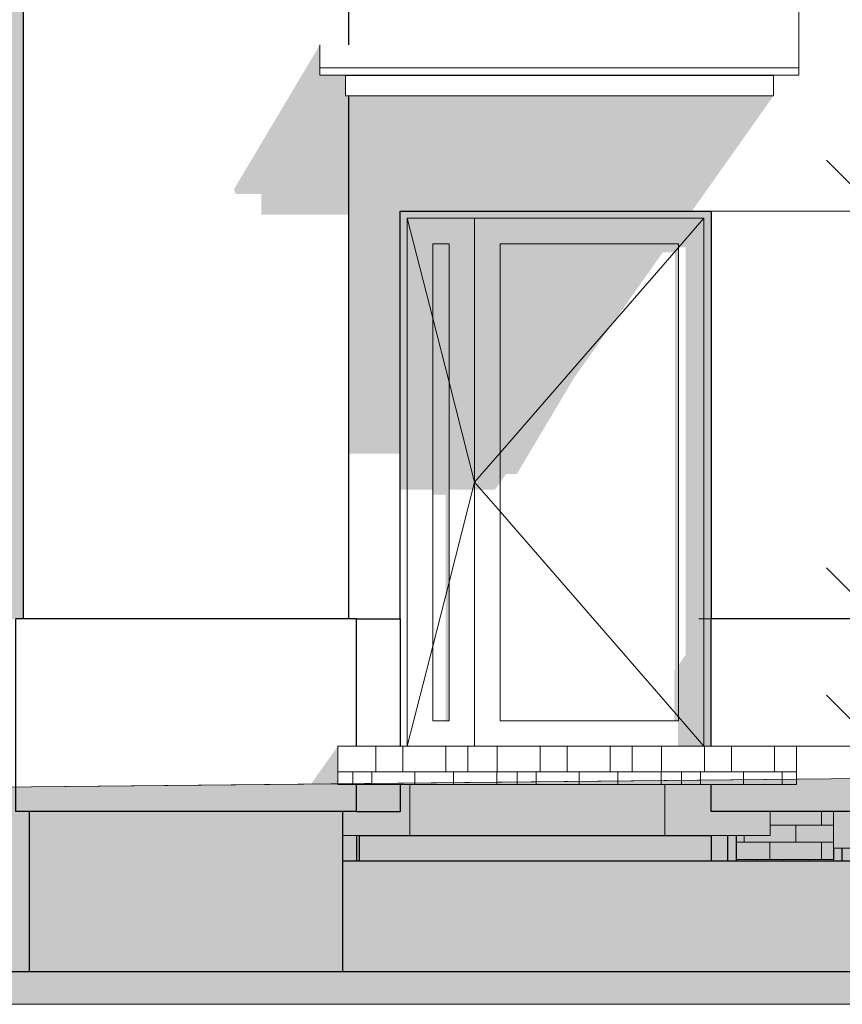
# Model space of a CAD drawing. Header units: millimetres. Extents: x -95523 to 190468, y -7401 to 17692.
# Tile 88 of 139: x 106650 to 109878, y -1510 to 2354. Entities that reach past the tile are written whole.
import ezdxf
from ezdxf.enums import TextEntityAlignment as Align

# ---------------------------------------------------------------- set-up
doc = ezdxf.new("R2010")
doc.units = ezdxf.units.MM
doc.header["$MEASUREMENT"] = 0
for name, color, linetype, lineweight in [('1 Молдинги_Ном._пера__120', 7, 'Continuous', 5), ('1_Цоколь_Ном._пера__21', 7, 'Continuous', 30), ('2D - Общий_Ном._пера__120', 7, 'Continuous', 5), ('2D - Общий_Ном._пера__2', 8, 'Continuous', 15), ('Конструктив - Балки.Крозырьки_Ном._пера__120', 7, 'Continuous', 5), ('Конструктив - Перекрытия_Ном._пера__120', 7, 'Continuous', 5), ('Конструктив - Стены Внутренние несущие_Ном._пера__102', 254, 'Continuous', 5), ('Конструктив - Стены Внутренние несущие_Ном._пера__21', 7, 'Continuous', 30), ('Конструктив - Стены Ненесущие_Ном._пера__21', 7, 'Continuous', 30), ('Новый_1_  перегородки НОВЫЕ_Ном._пера__21', 7, 'Continuous', 30), ('Новый_1_Козырьки_Ном._пера__120', 7, 'Continuous', 5), ('Новый_Двери Archicad_Ном._пера__1', 7, 'Continuous', 15), ('Новый_Двери Archicad_Ном._пера__21', 7, 'Continuous', 30), ('Новый_Конструктив - Перекрытия.Крыльцо_Ном._пера__1', 7, 'Continuous', 15), ('Новый_Конструктив - Перекрытия.Крыльцо_Ном._пера__120', 7, 'Continuous', 5), ('Новый_Конструктив - Стены Внутренние несущие_Ном._пера__21', 7, 'Continuous', 30), ('Новый_Конструктив - Стены Несущие_Ном._пера__21', 7, 'Continuous', 30), ('Размер - Отметка Уровня_Ном._пера__120', 7, 'Continuous', 5)]:
    doc.layers.add(name, color=color, linetype=linetype, lineweight=lineweight)
for name, color, linetype in [('1_Цоколь', 7, 'Continuous'), ('Конструктив - Балки.Крозырьки', 7, 'Continuous'), ('Конструктив - Перекрытия', 7, 'Continuous'), ('Конструктив - Стены Внутренние несущие', 7, 'Continuous'), ('Конструктив - Стены Ненесущие', 7, 'Continuous'), ('Конструктив - Стены Несущие', 7, 'Continuous'), ('Новый_1_  перегородки НОВЫЕ', 7, 'Continuous'), ('Новый_1_Козырьки', 7, 'Continuous'), ('Новый_Двери Archicad', 7, 'Continuous'), ('Новый_Конструктив - Перекрытия.Крыльцо', 7, 'Continuous'), ('Новый_Конструктив - Стены Внутренние несущие', 7, 'Continuous'), ('Новый_Конструктив - Стены Несущие', 7, 'Continuous'), ('Размер - Отметка Уровня', 7, 'Continuous')]:
    doc.layers.add(name, color=color, linetype=linetype)
doc.layers.add('Конструктив - Перекрытия_Ном._пера__89', color=7, linetype='Continuous', lineweight=20, true_color=0x71cebe)
doc.styles.add('СГЕНЕРИР_СТИЛЬ_1', font='arial.ttf')

# ---------------------------------------------------------------- blocks, each defined once
blk = doc.blocks.new('Элемент Разреза_4_1', base_point=(95180.8, -197.5))
at = {"layer": 'Конструктив - Стены Несущие', "linetype": 'Continuous', "lineweight": 0, "true_color": 0x000000}
for points in [[(106665.5, 3522.5), (105853, 3522.5), (105853, 2943.5), (106002.6, 2943.5), (106002.6, 2.5), (106665.5, 2.5)], [(109527.6, 2136.1), (108008, 2136.5), (108008, 2134.5), (109527.6, 2134.5)], [(109607.6, 2054.5), (107941, 2054.5), (107941, 650.7), (108143, 650.7), (108143, 1602.5), (109287.9, 1602.5)]]:
    blk.add_hatch(color=18, dxfattribs=at).paths.add_polyline_path(points)
blk = doc.blocks.new('Элемент Разреза_135_1', base_point=(95180.8, -197.5))
at = {"layer": 'Новый_Двери Archicad', "linetype": 'Continuous', "lineweight": 0, "true_color": 0x000000}
for points in [[(108143, 1602.5), (108143, 1562.5), (108171, 1562.5), (108171, 1574.5), (109335, 1574.5), (109335, 1562.5), (109363, 1562.5), (109363, 1602.5)], [(108143, 509.3), (108171, 509.3), (108171, 1562.5), (108143, 1562.5)], [(108171, 1574.5), (108171, 1474.5), (108271, 1474.5), (108335, 1474.5), (108435, 1474.5), (108435, 1574.5)], [(108435, 1574.5), (108435, 1474.5), (108535, 1474.5), (109235, 1474.5), (109335, 1474.5), (109335, 1574.5)], [(109335, -497.5), (109363, -497.5), (109363, 1562.5), (109335, 1562.5)], [(108171, 509.3), (108271, 509.3), (108271, 1474.5), (108171, 1474.5)], [(108271, 489.5), (108321, 489.5), (108321, -397.5), (108335, -397.5), (108335, 1474.5), (108271, 1474.5)], [(108435, 1474.5), (108335, 1474.5), (108335, 509.3), (108435, 509.3)], [(108535, 1474.5), (108435, 1474.5), (108435, 509.3), (108514.9, 509.3), (108535, 537.7)], [(109235, 1474.5), (108535, 1474.5), (108535, 537.7), (108558.6, 571), (108600.9, 571), (108824.4, 946.9), (109173.9, 1441.2), (109221, 1441.2), (109221, -198.4), (109218.8, -201.5), (109218.8, -397.5), (109235, -397.5)], [(109335, 1474.5), (109235, 1474.5), (109235, 1461), (109263, 1461), (109263, -139.3), (109262.8, -139.3), (109235, -178.6), (109235, -397.5), (109335, -397.5)], [(109335, -397.5), (109232.8, -397.5), (109232.8, -497.5), (109335, -497.5)]]:
    blk.add_hatch(color=18, dxfattribs=at).paths.add_polyline_path(points)
at = {"layer": 'Новый_Двери Archicad_Ном._пера__1', "color": 7, "linetype": 'Continuous', "lineweight": 15}
for p, q in [((108171, 1574.5), (108271, 1182)), ((108171, 1574.5), (108171, 1474.5)), ((108435, 1574.5), (108171, 1574.5)), ((108435, -497.5), (108435, 1574.5)), ((108435, 1574.5), (109335, 1574.5)), ((109335, 1574.5), (109235, 1459.3)), ((109335, 1574.5), (109335, 1474.5)), ((108171, 1474.5), (108171, -397.5)), ((108271, -397.5), (108271, 1474.5)), ((108271, 1474.5), (108335, 1474.5)), ((108335, 1474.5), (108335, -397.5)), ((108535, 1474.5), (108535, -397.5)), ((109235, 1474.5), (108535, 1474.5)), ((109235, -397.5), (109235, 1474.5)), ((109335, 1474.5), (109335, -397.5)), ((109235, 1459.3), (108535, 653.6)), ((108271, 1182), (108335, 930.9)), ((108335, 930.9), (108435, 538.5)), ((108535, 653.6), (108435, 538.5)), ((108335, 146), (108435, 538.5)), ((108535, 423.3), (108435, 538.5)), ((109235, -382.4), (108535, 423.3)), ((108271, -105.1), (108335, 146)), ((108171, -497.5), (108271, -105.1)), ((109335, -497.5), (109235, -382.4)), ((108171, -397.5), (108171, -497.5)), ((108335, -397.5), (108271, -397.5)), ((108535, -397.5), (109235, -397.5)), ((109335, -397.5), (109335, -497.5))]:
    blk.add_line(p, q, dxfattribs=at)
at = {"layer": 'Новый_Двери Archicad_Ном._пера__21', "color": 7, "linetype": 'Continuous', "lineweight": 30}
for p, q in [((108143, 2.5), (108143, 1602.5)), ((108143, 1602.5), (109363, 1602.5)), ((109363, 1602.5), (109363, 2.5))]:
    blk.add_line(p, q, dxfattribs=at)
blk = doc.blocks.new('Элемент Разреза_136_1', base_point=(95180.8, -197.5))
at = {"layer": 'Новый_1_  перегородки НОВЫЕ', "linetype": 'Continuous', "lineweight": 0, "true_color": 0x000000}
blk.add_hatch(color=18, dxfattribs=at).paths.add_polyline_path([(106708.5, -753.3), (106688.5, -753.3), (106688.5, -829.6), (106708.5, -829.6)])
at = {"layer": 'Новый_1_  перегородки НОВЫЕ_Ном._пера__21', "color": 7, "linetype": 'Continuous', "lineweight": 30}
for q in [(106688.5, -753.3), (106708.5, -1381.2)]:
    blk.add_line((106688.5, -1381.2), q, dxfattribs=at)
blk = doc.blocks.new('Элемент Разреза_137_1', base_point=(95180.8, -197.5))
at = {"layer": 'Новый_1_  перегородки НОВЫЕ', "linetype": 'Continuous', "lineweight": 0, "true_color": 0x000000}
blk.add_hatch(color=18, dxfattribs=at).paths.add_polyline_path([(106708.5, -753.3), (106708.5, -829.6), (107663.2, -829.6), (107273.2, -1381.2), (107918, -1381.2), (107918, -753.3)])
at = {"layer": 'Новый_1_  перегородки НОВЫЕ_Ном._пера__21', "color": 7, "linetype": 'Continuous', "lineweight": 30}
for p, q in [((107918, -1381.2), (107918, -753.3)), ((106708.5, -1381.2), (107918, -1381.2))]:
    blk.add_line(p, q, dxfattribs=at)
blk = doc.blocks.new('Элемент Разреза_138_1', base_point=(95180.8, -197.5))
at = {"layer": 'Новый_Конструктив - Стены Несущие', "linetype": 'Continuous', "lineweight": 0, "true_color": 0x000000}
blk.add_hatch(color=18, dxfattribs=at).paths.add_polyline_path([(106672.5, 4022.4), (106665.5, 4022.4), (106665.5, 3881), (106672.5, 3881)])
at = {"layer": 'Новый_Конструктив - Стены Несущие_Ном._пера__21', "color": 7, "linetype": 'Continuous', "lineweight": 30}
blk.add_line((106665.5, 2.5), (106665.5, 4022.4), dxfattribs=at)
blk = doc.blocks.new('Элемент Разреза_139_1', base_point=(95180.8, -197.5))
at = {"layer": 'Новый_Конструктив - Стены Несущие', "linetype": 'Continuous', "lineweight": 0, "true_color": 0x000000}
for points in [[(106672.5, 4022.4), (106672.5, 3881), (107941, 3881), (107941, 4022.4)], [(107490.6, 1687.8), (107498.2, 1670.2), (107599.4, 1670.2), (107598.2, 1668.2), (107598.2, 1588.2), (107678.2, 1588.2), (107941, 1588.2), (107941, 2054.5), (107928, 2054.5), (107928, 2136.5), (107828, 2136.5), (107828, 2222.9), (107828, 2255.3)]]:
    blk.add_hatch(color=18, dxfattribs=at).paths.add_polyline_path(points)
at = {"layer": 'Новый_Конструктив - Стены Несущие_Ном._пера__21', "color": 7, "linetype": 'Continuous', "lineweight": 30}
for p, q in [((107941, 2255.3), (107941, 4022.4)), ((107941, 2.5), (107941, 2054.5))]:
    blk.add_line(p, q, dxfattribs=at)
blk = doc.blocks.new('Элемент Разреза_169_1', base_point=(95180.8, -197.5))
at = {"layer": 'Конструктив - Балки.Крозырьки_Ном._пера__120', "color": 7, "linetype": 'Continuous', "lineweight": 5}
for p, q in [((108008, 2134.5), (109527.6, 2134.5)), ((108008, 2054.5), (109527.6, 2054.5))]:
    blk.add_line(p, q, dxfattribs=at)
blk = doc.blocks.new('Элемент Разреза_170_1', base_point=(95180.8, -197.5))
at = {"layer": 'Новый_1_Козырьки', "linetype": 'Continuous', "lineweight": 0, "true_color": 0x000000}
for points in [[(107941, 2432.9), (108663.7, 2432.7)], [(107828, 2225.2), (107828, 2136.5), (107828, 2164.9), (107828, 2255.5)]]:
    blk.add_hatch(color=18, dxfattribs=at).paths.add_polyline_path(points)
at = {"layer": 'Новый_1_Козырьки_Ном._пера__120', "color": 7, "linetype": 'Continuous', "lineweight": 5}
for p, q in [((109707.6, 2432.4), (107941, 2432.9)), ((109707.6, 2164.4), (109707.6, 2432.4)), ((107828, 2255.3), (107828, 2164.9)), ((107828, 2136.5), (107828, 2164.9)), ((107828, 2164.9), (109707.6, 2164.4)), ((109707.6, 2136.1), (109707.6, 2164.4)), ((107828, 2136.5), (107928, 2136.5)), ((107928, 2136.5), (109707.6, 2136.1))]:
    blk.add_line(p, q, dxfattribs=at)
blk = doc.blocks.new('Элемент Разреза_171_1', base_point=(95180.8, -197.5))
at = {"layer": 'Конструктив - Балки.Крозырьки', "linetype": 'Continuous', "lineweight": 0, "true_color": 0x000000}
blk.add_hatch(color=18, dxfattribs=at).paths.add_polyline_path([(107928, 2134.5), (107928, 2134.5), (107928, 2054.5), (107928, 2054.5)])
at = {"layer": 'Конструктив - Балки.Крозырьки_Ном._пера__120', "color": 7, "linetype": 'Continuous', "lineweight": 5}
for p, q in [((107928, 2134.5), (108008, 2134.5)), ((107928, 2054.5), (107928, 2134.5)), ((108008, 2054.5), (107928, 2054.5))]:
    blk.add_line(p, q, dxfattribs=at)
blk = doc.blocks.new('Элемент Разреза_172_1', base_point=(95180.8, -197.5))
at = {"layer": 'Конструктив - Балки.Крозырьки', "linetype": 'Continuous', "lineweight": 0, "true_color": 0x000000}
blk.add_hatch(color=18, dxfattribs=at).paths.add_polyline_path([(109607.6, 2134.5), (109607.6, 2054.5), (109607.6, 2054.5), (109607.6, 2134.5)])
at = {"layer": 'Конструктив - Балки.Крозырьки_Ном._пера__120', "color": 7, "linetype": 'Continuous', "lineweight": 5}
for p, q in [((109527.6, 2134.5), (109607.6, 2134.5)), ((109607.6, 2134.5), (109607.6, 2054.5)), ((109607.6, 2054.5), (109527.6, 2054.5))]:
    blk.add_line(p, q, dxfattribs=at)
blk = doc.blocks.new('*X189', base_point=(95180.8, -197.5))
at = {"layer": 'Новый_Конструктив - Перекрытия.Крыльцо_Ном._пера__1', "color": 7, "linetype": 'Continuous', "lineweight": 15}
for p, q in [((108047.9, -547.5), (108047.9, -497.5)), ((108153.4, -547.5), (108153.4, -497.5)), ((108321.7, -547.5), (108321.7, -497.5)), ((108408.5, -547.5), (108408.5, -497.5)), ((108523.6, -547.5), (108523.6, -497.5)), ((108692.8, -547.5), (108692.8, -497.5)), ((108798.4, -547.5), (108798.4, -497.5)), ((108966.6, -547.5), (108966.6, -497.5)), ((109053.4, -547.5), (109053.4, -497.5)), ((109168.6, -547.5), (109168.6, -497.5)), ((109337.7, -547.5), (109337.7, -497.5)), ((109443.3, -547.5), (109443.3, -497.5)), ((109611.6, -547.5), (109611.6, -497.5))]:
    blk.add_line(p, q, dxfattribs=at)
blk = doc.blocks.new('Элемент Разреза_178_1', base_point=(95180.8, -197.5))
at = {"layer": 'Новый_Конструктив - Перекрытия.Крыльцо_Ном._пера__120', "color": 7, "linetype": 'Continuous', "lineweight": 5}
for p, q in [((107898, -547.5), (107898, -497.5)), ((107898, -497.5), (109698.3, -497.5)), ((109698.3, -547.5), (109698.3, -497.5))]:
    blk.add_line(p, q, dxfattribs=at)
at = {"layer": 'Новый_Конструктив - Перекрытия.Крыльцо', "lineweight": 0}
blk.add_blockref('*X189', (95180.8, -197.5), dxfattribs=at)
blk = doc.blocks.new('Элемент Разреза_187_1', base_point=(95180.8, -197.5))
at = {"layer": 'Конструктив - Балки.Крозырьки', "linetype": 'Continuous', "lineweight": 0, "true_color": 0x000000}
for points in [[(107928, 2134.5), (107928, 2134.5), (107928, 2136.5), (107928, 2136.5)], [(107928, 2134.9), (108008, 2134.9), (108008, 2136.5), (107928, 2136.5)]]:
    blk.add_hatch(color=18, dxfattribs=at).paths.add_polyline_path(points)
at = {"layer": 'Конструктив - Балки.Крозырьки_Ном._пера__120', "color": 7, "linetype": 'Continuous', "lineweight": 5}
for p, q in [((107928, 2134.5), (107928, 2136.5)), ((107928, 2134.5), (107928, 2136.5)), ((108008, 2134.5), (108008, 2136.5))]:
    blk.add_line(p, q, dxfattribs=at)
blk = doc.blocks.new('Элемент Разреза_188_1', base_point=(95180.8, -197.5))
at = {"layer": 'Конструктив - Балки.Крозырьки', "linetype": 'Continuous', "lineweight": 0, "true_color": 0x000000}
blk.add_hatch(color=18, dxfattribs=at).paths.add_polyline_path([(109527.6, 2136.1), (109527.6, 2134.8), (109607.6, 2134.8), (109607.6, 2136.1)])
at = {"layer": 'Конструктив - Балки.Крозырьки_Ном._пера__120', "color": 7, "linetype": 'Continuous', "lineweight": 5}
for p, q in [((109527.6, 2134.5), (109527.6, 2136.1)), ((109527.6, 2134.5), (109607.6, 2134.5)), ((109607.6, 2134.5), (109607.6, 2136.1))]:
    blk.add_line(p, q, dxfattribs=at)
blk = doc.blocks.new('Элемент Разреза_194_1', base_point=(95180.8, -197.5))
at = {"layer": '1_Цоколь', "linetype": 'Continuous', "lineweight": 0, "true_color": 0x000000}
blk.add_hatch(color=18, dxfattribs=at).paths.add_polyline_path([(107972, -753.3), (108143.3, -753.3), (108143.3, -647.5), (107972, -647.5)])
at = {"layer": '1_Цоколь_Ном._пера__21', "color": 7, "linetype": 'Continuous', "lineweight": 30}
for p, q in [((107972, 2.5), (108143.3, 2.5)), ((108143.3, 2.5), (108143.3, -497.5)), ((108143.3, -647.5), (108143.3, -753.3)), ((107972, -753.3), (108143.3, -753.3))]:
    blk.add_line(p, q, dxfattribs=at)
blk = doc.blocks.new('Элемент Разреза_484_1', base_point=(95180.8, -197.5))
at = {"layer": 'Конструктив - Стены Ненесущие', "linetype": 'Continuous', "lineweight": 0, "true_color": 0x000000}
blk.add_hatch(color=18, dxfattribs=at).paths.add_polyline_path([(106688.5, -753.3), (102658.1, -753.3), (102658.1, -859.1), (105992.6, -859.1), (105992.6, -905.4), (105930.6, -993), (105930.6, -1381.2), (106688.5, -1381.2)])
at = {"layer": 'Конструктив - Стены Ненесущие_Ном._пера__21', "color": 7, "linetype": 'Continuous', "lineweight": 30}
blk.add_line((102658.1, -1381.2), (106688.5, -1381.2), dxfattribs=at)
blk = doc.blocks.new('Элемент Разреза_505_1', base_point=(95180.8, -197.5))
at = {"layer": '1_Цоколь', "linetype": 'Continuous', "lineweight": 0, "true_color": 0x000000}
blk.add_hatch(color=18, dxfattribs=at).paths.add_polyline_path([(107898, -497.5), (107717.1, -753.3), (107972, -753.3), (107972, -647.5), (107898, -647.5)])
at = {"layer": '1_Цоколь_Ном._пера__21', "color": 7, "linetype": 'Continuous', "lineweight": 30}
for p, q in [((107972, 2.5), (106634.5, 2.5)), ((106634.5, -753.3), (106634.5, 2.5)), ((107972, -497.5), (107972, 2.5)), ((107972, -753.3), (107972, -647.5)), ((107972, -753.3), (106634.5, -753.3))]:
    blk.add_line(p, q, dxfattribs=at)
blk = doc.blocks.new('Элемент Разреза_521_1', base_point=(95180.8, -197.5))
at = {"layer": 'Конструктив - Стены Ненесущие', "linetype": 'Continuous', "lineweight": 0, "true_color": 0x000000}
blk.add_hatch(color=18, dxfattribs=at).paths.add_polyline_path([(107918, -947.5), (107918, -1381.2), (109179.5, -1381.2), (109486.1, -947.5)])
at = {"layer": 'Конструктив - Стены Ненесущие_Ном._пера__21', "color": 7, "linetype": 'Continuous', "lineweight": 30}
for p, q in [((107918, -947.5), (115188, -947.5)), ((107918, -1381.2), (115188, -1381.2))]:
    blk.add_line(p, q, dxfattribs=at)
blk = doc.blocks.new('*X548', base_point=(95180.8, -197.5))
at = {"layer": 'Конструктив - Стены Внутренние несущие_Ном._пера__102', "color": 254, "linetype": 'Continuous', "lineweight": 5}
for p, q in [((109796.8, -806.5), (109796.8, -753.3)), ((109595.5, -806.5), (109796.8, -806.5)), ((109695.3, -874.2), (109695.3, -806.5)), ((109796.8, -806.5), (109843, -806.5)), ((109492.3, -874.2), (109492.3, -847.5)), ((109463, -874.2), (109796.8, -874.2)), ((109593.8, -941.9), (109593.8, -874.2)), ((109796.8, -874.2), (109843, -874.2)), ((109796.8, -941.9), (109796.8, -874.2)), ((109463, -941.9), (109593.8, -941.9)), ((109543.1, -947.5), (109543.1, -941.9)), ((109593.8, -941.9), (109796.8, -941.9)), ((109644.6, -947.5), (109644.6, -941.9)), ((109746.1, -947.5), (109746.1, -941.9)), ((109796.8, -941.9), (109843, -941.9))]:
    blk.add_line(p, q, dxfattribs=at)
blk = doc.blocks.new('Элемент Разреза_533_1', base_point=(95180.8, -197.5))
at = {"layer": 'Конструктив - Стены Внутренние несущие', "linetype": 'Continuous', "lineweight": 0, "true_color": 0x000000}
for points in [[(109463, -947.5), (109843, -947.5), (109843, -753.3), (109595.5, -753.3), (109595.5, -847.5), (109463, -847.5)], [(109428, -847.5), (109428, -947.5), (109463, -947.5), (109463, -847.5)], [(109878, -897.5), (109843, -897.5), (109843, -947.5), (109878, -947.5)]]:
    blk.add_hatch(color=18, dxfattribs=at).paths.add_polyline_path(points)
at = {"layer": 'Конструктив - Стены Внутренние несущие_Ном._пера__21', "color": 7, "linetype": 'Continuous', "lineweight": 30}
for p, q in [((109428, -847.5), (109428, -947.5)), ((109463, -947.5), (109463, -847.5)), ((109843, -897.5), (109843, -947.5)), ((109878, -947.5), (109878, -897.5))]:
    blk.add_line(p, q, dxfattribs=at)
at = {"layer": 'Конструктив - Стены Внутренние несущие', "lineweight": 0}
blk.add_blockref('*X548', (95180.8, -197.5), dxfattribs=at)
blk = doc.blocks.new('Элемент Разреза_541_1', base_point=(95180.8, -197.5))
at = {"layer": 'Конструктив - Перекрытия', "linetype": 'Continuous', "lineweight": 0, "true_color": 0x000000}
blk.add_hatch(color=18, dxfattribs=at).paths.add_polyline_path([(107918, -753.3), (107918, -847.5), (109595.5, -847.5), (109595.5, -753.3), (109363, -753.3), (109363, -647.5), (108143.3, -647.5), (108143.3, -753.3)])
at = {"layer": 'Конструктив - Перекрытия_Ном._пера__89', "linetype": 'Continuous', "lineweight": 20, "true_color": 0x71cebe}
h = blk.add_hatch(dxfattribs=at)
h.set_pattern_fill('СЕТКА_100X100_0001', color=123, style=0, pattern_type=2)
h.set_pattern_definition([(0, (95180.8, -197.5), (0, 1000), []), (90, (95180.8, -197.5), (-1000, 0), [])])
h.paths.add_polyline_path([(107918, -753.3), (107918, -847.5), (109595.5, -847.5), (109595.5, -753.3), (109363, -753.3), (109363, -647.5), (108143.3, -647.5), (108143.3, -753.3)])
at = {"layer": 'Конструктив - Перекрытия_Ном._пера__120', "color": 7, "linetype": 'Continuous', "lineweight": 5}
for p, q in [((109595.5, -847.5), (109595.5, -753.3)), ((107918, -847.5), (109595.5, -847.5))]:
    blk.add_line(p, q, dxfattribs=at)
blk = doc.blocks.new('Элемент Разреза_544_1', base_point=(95180.8, -197.5))
at = {"layer": 'Конструктив - Перекрытия', "linetype": 'Continuous', "lineweight": 0, "true_color": 0x000000}
blk.add_hatch(color=18, dxfattribs=at).paths.add_polyline_path([(109843, -753.3), (109843, -897.5), (111158, -897.5), (111158, -753.3)])
at = {"layer": 'Конструктив - Перекрытия_Ном._пера__89', "linetype": 'Continuous', "lineweight": 20, "true_color": 0x71cebe}
h = blk.add_hatch(dxfattribs=at)
h.set_pattern_fill('СЕТКА_100X100_0001', color=123, style=0, pattern_type=2)
h.set_pattern_definition([(0, (95180.8, -197.5), (0, 1000), []), (90, (95180.8, -197.5), (-1000, 0), [])])
h.paths.add_polyline_path([(109843, -753.3), (109843, -897.5), (111158, -897.5), (111158, -753.3)])
at = {"layer": 'Конструктив - Перекрытия_Ном._пера__120', "color": 7, "linetype": 'Continuous', "lineweight": 5}
for p, q in [((109843, -897.5), (109843, -753.3)), ((111158, -897.5), (111158, -753.3)), ((109843, -897.5), (111158, -897.5))]:
    blk.add_line(p, q, dxfattribs=at)
blk = doc.blocks.new('*X563', base_point=(95180.8, -197.5))
at = {"layer": 'Новый_Конструктив - Перекрытия.Крыльцо_Ном._пера__1', "color": 7, "linetype": 'Continuous', "lineweight": 15}
for p, q in [((108047.9, -597.5), (108047.9, -547.5)), ((108153.4, -597.5), (108153.4, -547.5)), ((108321.7, -597.5), (108321.7, -547.5)), ((108408.5, -597.5), (108408.5, -547.5)), ((108523.6, -597.5), (108523.6, -547.5)), ((108692.8, -597.5), (108692.8, -547.5)), ((108798.4, -597.5), (108798.4, -547.5)), ((108966.6, -597.5), (108966.6, -547.5)), ((109053.4, -597.5), (109053.4, -547.5)), ((109168.6, -597.5), (109168.6, -547.5)), ((109337.7, -597.5), (109337.7, -547.5)), ((109443.3, -597.5), (109443.3, -547.5)), ((109611.6, -597.5), (109611.6, -547.5)), ((108079.5, -597.5), (107898, -597.5)), ((107957.5, -647.5), (107957.5, -597.5)), ((108031.9, -647.5), (108031.9, -597.5)), ((108724.4, -597.5), (108079.5, -597.5)), ((108200.4, -647.5), (108200.4, -597.5)), ((108351.8, -647.5), (108351.8, -597.5)), ((108521.9, -647.5), (108521.9, -597.5)), ((108602.5, -647.5), (108602.5, -597.5)), ((108676.9, -647.5), (108676.9, -597.5)), ((109369.4, -597.5), (108724.4, -597.5)), ((108845.3, -647.5), (108845.3, -597.5)), ((108996.8, -647.5), (108996.8, -597.5)), ((109166.8, -647.5), (109166.8, -597.5)), ((109247.4, -647.5), (109247.4, -597.5)), ((109321.8, -647.5), (109321.8, -597.5)), ((109698.3, -597.5), (109369.4, -597.5)), ((109490.2, -647.5), (109490.2, -597.5)), ((109641.7, -647.5), (109641.7, -597.5))]:
    blk.add_line(p, q, dxfattribs=at)
blk = doc.blocks.new('Элемент Разреза_547_1', base_point=(95180.8, -197.5))
at = {"layer": 'Новый_Конструктив - Перекрытия.Крыльцо_Ном._пера__120', "color": 7, "linetype": 'Continuous', "lineweight": 5}
for p, q in [((107898, -647.5), (107898, -547.5)), ((109698.3, -647.5), (109698.3, -547.5)), ((107898, -647.5), (109698.3, -647.5))]:
    blk.add_line(p, q, dxfattribs=at)
at = {"layer": 'Новый_Конструктив - Перекрытия.Крыльцо', "lineweight": 0}
blk.add_blockref('*X563', (95180.8, -197.5), dxfattribs=at)
blk = doc.blocks.new('Элемент Разреза_552_1', base_point=(95180.8, -197.5))
at = {"layer": 'Конструктив - Стены Внутренние несущие', "linetype": 'Continuous', "lineweight": 0, "true_color": 0x000000}
blk.add_hatch(color=18, dxfattribs=at).paths.add_polyline_path([(109428, -847.5), (107983.1, -847.5), (107983.1, -847.7), (109363, -847.7), (109363, -947.5), (109428, -947.5)])
blk = doc.blocks.new('Элемент Разреза_555_1', base_point=(95180.8, -197.5))
at = {"layer": 'Конструктив - Стены Внутренние несущие', "linetype": 'Continuous', "lineweight": 0, "true_color": 0x000000}
blk.add_hatch(color=18, dxfattribs=at).paths.add_polyline_path([(107983.1, -847.7), (107983.1, -947.5), (109363, -947.5), (109363, -847.7)])
at = {"layer": 'Конструктив - Стены Внутренние несущие_Ном._пера__21', "color": 7, "linetype": 'Continuous', "lineweight": 30}
for p, q in [((107983.1, -847.7), (109363, -847.7)), ((109363, -847.7), (109363, -947.5))]:
    blk.add_line(p, q, dxfattribs=at)
blk = doc.blocks.new('Элемент Разреза_569_1', base_point=(95180.8, -197.5))
at = {"layer": '1_Цоколь', "linetype": 'Continuous', "lineweight": 0, "true_color": 0x000000}
blk.add_hatch(color=18, dxfattribs=at).paths.add_polyline_path([(109698.3, -647.5), (109363, -647.5), (109363, -753.3), (109623.5, -753.3)])
at = {"layer": '1_Цоколь_Ном._пера__21', "color": 7, "linetype": 'Continuous', "lineweight": 30}
for p, q in [((113923.1, 2.5), (109363, 2.5)), ((109363, -497.5), (109363, 2.5)), ((109363, -753.3), (109363, -647.5)), ((115197.9, -753.3), (109363, -753.3))]:
    blk.add_line(p, q, dxfattribs=at)
blk = doc.blocks.new('Элемент Разреза_573_1', base_point=(95180.8, -197.5))
at = {"layer": 'Новый_1_  перегородки НОВЫЕ', "linetype": 'Continuous', "lineweight": 0, "true_color": 0x000000}
blk.add_hatch(color=18, dxfattribs=at).paths.add_polyline_path([(107973.1, -847.5), (107918, -847.5), (107918, -947.5), (107973.1, -947.5)])
at = {"layer": 'Новый_1_  перегородки НОВЫЕ_Ном._пера__21', "color": 7, "linetype": 'Continuous', "lineweight": 30}
blk.add_line((107973.1, -947.5), (107973.1, -847.5), dxfattribs=at)
blk = doc.blocks.new('Элемент Разреза_574_1', base_point=(95180.8, -197.5))
at = {"layer": 'Новый_Конструктив - Стены Внутренние несущие', "linetype": 'Continuous', "lineweight": 0, "true_color": 0x000000}
h = blk.add_hatch(dxfattribs=at)
h.set_pattern_fill('СЕТКА_150Х150_0001', color=18, style=0, pattern_type=2)
h.set_pattern_definition([(0, (95180.82, -197.54), (0, 150), []), (90, (95180.82, -197.54), (-150, 0), [])])
h.paths.add_polyline_path([(107973.1, -947.5), (107983.1, -947.5), (107983.1, -847.5), (107973.1, -847.5)])
blk.add_hatch(color=18, dxfattribs=at).paths.add_polyline_path([(107973.1, -947.5), (107983.1, -947.5), (107983.1, -847.5), (107973.1, -847.5)])
at = {"layer": 'Новый_Конструктив - Стены Внутренние несущие_Ном._пера__21', "color": 7, "linetype": 'Continuous', "lineweight": 30}
blk.add_line((107983.1, -947.5), (107983.1, -847.5), dxfattribs=at)
blk = doc.blocks.new('Отметка высоты (ГОСТ)[25]_1', base_point=(110015.5, 1602.5))
at = {"layer": 'Размер - Отметка Уровня_Ном._пера__120', "color": 7, "linetype": 'Continuous', "lineweight": 5}
for p, q in [((110015.5, 1602.5), (110015.5, 2002.5)), ((110015.5, 2002.5), (111162, 2002.5)), ((110015.5, 1602.5), (109815.5, 1802.5)), ((110015.5, 1602.5), (110215.5, 1802.5)), ((109315.5, 1602.5), (110215.5, 1602.5))]:
    blk.add_line(p, q, dxfattribs=at)
at = {"layer": 'Размер - Отметка Уровня_Ном._пера__120', "color": 7, "lineweight": 5, "insert": (110215.5, 2032.2), "char_height": 200, "attachment_point": 7, "style": 'СГЕНЕРИР_СТИЛЬ_1'}
blk.add_mtext('\\A1;+1,800{\\H0.66x;\\S^  ;}', dxfattribs=at)
at = {"layer": 'Размер - Отметка Уровня_Ном._пера__120', "color": 7, "lineweight": 5, "style": 'СГЕНЕРИР_СТИЛЬ_1'}
blk.add_attdef('addText', text='', height=150, dxfattribs=at).set_placement((110275.5, 1766.7), align=Align.BOTTOM_LEFT)
blk = doc.blocks.new('Отметка высоты (ГОСТ)[26]_1', base_point=(110015.5, -497.5))
at = {"layer": 'Размер - Отметка Уровня_Ном._пера__120', "color": 7, "linetype": 'Continuous', "lineweight": 5}
for p, q in [((110015.5, -497.5), (110015.5, -97.5)), ((110015.5, -97.5), (111093.2, -97.5)), ((110015.5, -497.5), (109815.5, -297.5)), ((110015.5, -497.5), (110215.5, -297.5)), ((109315.5, -497.5), (110215.5, -497.5))]:
    blk.add_line(p, q, dxfattribs=at)
at = {"layer": 'Размер - Отметка Уровня_Ном._пера__120', "color": 7, "lineweight": 5, "insert": (110215.5, -67.8), "char_height": 200, "attachment_point": 7, "style": 'СГЕНЕРИР_СТИЛЬ_1'}
blk.add_mtext('\\A1;-0,300{\\H0.66x;\\S^  ;}', dxfattribs=at)
at = {"layer": 'Размер - Отметка Уровня_Ном._пера__120', "color": 7, "lineweight": 5, "style": 'СГЕНЕРИР_СТИЛЬ_1'}
blk.add_attdef('addText', text='', height=150, dxfattribs=at).set_placement((110275.5, -333.3), align=Align.BOTTOM_LEFT)
blk = doc.blocks.new('Отметка высоты (ГОСТ)[32]_1', base_point=(110015.5, 2.5))
at = {"layer": 'Размер - Отметка Уровня_Ном._пера__120', "color": 7, "linetype": 'Continuous', "lineweight": 5}
for p, q in [((110015.5, 2.5), (110015.5, 402.5)), ((110015.5, 402.5), (111162, 402.5)), ((110015.5, 2.5), (109815.5, 202.5)), ((110015.5, 2.5), (110215.5, 202.5)), ((109315.5, 2.5), (110215.5, 2.5))]:
    blk.add_line(p, q, dxfattribs=at)
at = {"layer": 'Размер - Отметка Уровня_Ном._пера__120', "color": 7, "lineweight": 5, "insert": (110215.5, 432.2), "char_height": 200, "attachment_point": 7, "style": 'СГЕНЕРИР_СТИЛЬ_1'}
blk.add_mtext('\\A1;+0,200{\\H0.66x;\\S^  ;}', dxfattribs=at)
at = {"layer": 'Размер - Отметка Уровня_Ном._пера__120', "color": 7, "lineweight": 5, "style": 'СГЕНЕРИР_СТИЛЬ_1'}
blk.add_attdef('addText', text='', height=150, dxfattribs=at).set_placement((110275.5, 166.7), align=Align.BOTTOM_LEFT)

msp = doc.modelspace()

# ---------------------------------------------------------------- hatches: boundary and pattern name
at = {"layer": '2D - Общий_Ном._пера__2', "linetype": 'Continuous', "lineweight": 15}
h = msp.add_hatch(dxfattribs=at)
h.set_pattern_fill('ГРУНТ_02_0001', color=8, style=0, pattern_type=2)
h.set_pattern_definition([(45, (95180.82, -197.54), (-275.7716, 275.7716), []), (45, (95088.9, -105.6), (-551.543, 551.543), []), (45, (94997, -13.7), (-551.543, 551.543), []), (135, (94905.05, 78.23), (91.92388, 91.92388), [390, -390])])
h.paths.add_polyline_path([(63972.3, -587.5), (63972.3, -1510.1), (190421.3, -1510.1), (190421.7, -710.6), (187378, -707.5), (151894.2, -287.5), (151894.2, -798.5), (139152.1, -798.5), (139148.4, -347.5), (131727.6, -497.5), (129963.6, -497.5), (115348, -387.5), (115348.4, -570.6), (115208, -572), (102648, -697.5), (102648, -617.5), (96464.7, -617.5), (67116, -617.5), (67116, -587.5)])

# ---------------------------------------------------------------- linework, layer by layer
at = {"layer": '1 Молдинги_Ном._пера__120', "color": 7, "linetype": 'Continuous', "lineweight": 5}
msp.add_lwpolyline([(63859.8, -587.5), (67116, -587.5), (67116, -617.5), (96464.7, -617.5), (102618, -617.5), (102618, -697.5), (107898, -645), (115318, -570.9), (115318, -497.5), (115348, -497.5), (115348, -387.5), (129662.6, -487.5), (131727.6, -497.5), (139148.4, -347.5), (139152.1, -798.5), (151894.2, -798.5), (151894.2, -287.5), (187378, -707.5), (190421.7, -708)], dxfattribs=at)
at = {"layer": '2D - Общий_Ном._пера__120', "color": 7, "linetype": 'Continuous', "lineweight": 5, "flags": 128}
msp.add_lwpolyline([(63972.3, -587.5), (63972.3, -1510.1), (190421.3, -1510.1), (190421.7, -710.6), (187378, -707.5), (151894.2, -287.5), (151894.2, -798.5), (139152.1, -798.5), (139148.4, -347.5), (131727.6, -497.5), (129963.6, -497.5), (115348, -387.5), (115348.4, -570.6), (115208, -572), (102648, -697.5), (102648, -617.5), (96464.7, -617.5), (67116, -617.5), (67116, -587.5)], close=True, dxfattribs=at)

# ---------------------------------------------------------------- block references
at = {"layer": '1_Цоколь', "lineweight": 0}
for name in ['Элемент Разреза_505_1', 'Элемент Разреза_194_1', 'Элемент Разреза_569_1']:
    msp.add_blockref(name, (95180.8, -197.5), dxfattribs=at)
at = {"layer": 'Конструктив - Балки.Крозырьки', "lineweight": 0}
for name in ['Элемент Разреза_187_1', 'Элемент Разреза_171_1', 'Элемент Разреза_169_1', 'Элемент Разреза_188_1', 'Элемент Разреза_172_1']:
    msp.add_blockref(name, (95180.8, -197.5), dxfattribs=at)
at = {"layer": 'Конструктив - Перекрытия', "lineweight": 0}
for name in ['Элемент Разреза_541_1', 'Элемент Разреза_544_1']:
    msp.add_blockref(name, (95180.8, -197.5), dxfattribs=at)
at = {"layer": 'Конструктив - Стены Внутренние несущие', "lineweight": 0}
for name in ['Элемент Разреза_533_1', 'Элемент Разреза_552_1', 'Элемент Разреза_555_1']:
    msp.add_blockref(name, (95180.8, -197.5), dxfattribs=at)
at = {"layer": 'Конструктив - Стены Ненесущие', "lineweight": 0}
for name in ['Элемент Разреза_484_1', 'Элемент Разреза_521_1']:
    msp.add_blockref(name, (95180.8, -197.5), dxfattribs=at)
at = {"layer": 'Конструктив - Стены Несущие', "lineweight": 0}
msp.add_blockref('Элемент Разреза_4_1', (95180.8, -197.5), dxfattribs=at)
at = {"layer": 'Новый_1_  перегородки НОВЫЕ', "lineweight": 0}
for name in ['Элемент Разреза_136_1', 'Элемент Разреза_137_1', 'Элемент Разреза_573_1']:
    msp.add_blockref(name, (95180.8, -197.5), dxfattribs=at)
at = {"layer": 'Новый_1_Козырьки', "lineweight": 0}
msp.add_blockref('Элемент Разреза_170_1', (95180.8, -197.5), dxfattribs=at)
at = {"layer": 'Новый_Двери Archicad', "lineweight": 0}
msp.add_blockref('Элемент Разреза_135_1', (95180.8, -197.5), dxfattribs=at)
at = {"layer": 'Новый_Конструктив - Перекрытия.Крыльцо', "lineweight": 0}
for name in ['Элемент Разреза_178_1', 'Элемент Разреза_547_1']:
    msp.add_blockref(name, (95180.8, -197.5), dxfattribs=at)
at = {"layer": 'Новый_Конструктив - Стены Внутренние несущие', "lineweight": 0}
msp.add_blockref('Элемент Разреза_574_1', (95180.8, -197.5), dxfattribs=at)
at = {"layer": 'Новый_Конструктив - Стены Несущие', "lineweight": 0}
for name in ['Элемент Разреза_138_1', 'Элемент Разреза_139_1']:
    msp.add_blockref(name, (95180.8, -197.5), dxfattribs=at)
at = {"layer": 'Размер - Отметка Уровня', "color": 7, "linetype": 'Continuous', "lineweight": 5}
for name, p in [('Отметка высоты (ГОСТ)[25]_1', (110015.5, 1602.5)), ('Отметка высоты (ГОСТ)[32]_1', (110015.5, 2.5)), ('Отметка высоты (ГОСТ)[26]_1', (110015.5, -497.5))]:
    msp.add_blockref(name, p, dxfattribs=at)

doc.saveas('drawing.dxf')
